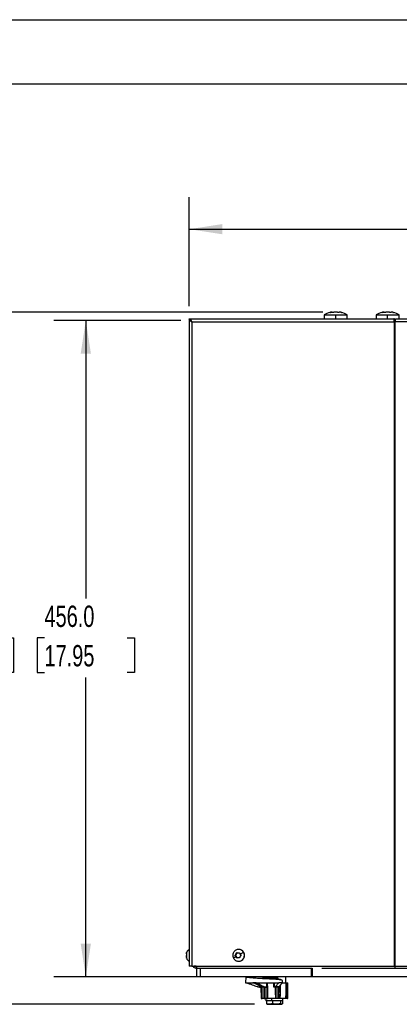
# Model space of a CAD drawing. Header units: millimetres. Extents: x 0 to 1956, y 0 to 1511.
# Tile 15 of 56: x 453 to 717, y 827 to 1511. Entities that reach past the tile are written whole.
import ezdxf

# ---------------------------------------------------------------- set-up
doc = ezdxf.new("R2010")
doc.units = ezdxf.units.MM
doc.header["$LTSCALE"] = 7
doc.layers.add('DIMENSIONS', color=140, linetype='Continuous', lineweight=25)
doc.layers.add('TEXT', color=140, linetype='Continuous', lineweight=25)
doc.styles.add('SLDTEXTSTYLE0', font='TXT', dxfattribs={"width": 0.7})
doc.dimstyles.new('SLDDIMSTYLE0', dxfattribs={"dimtxt": 15.106055, "dimasz": 23.114, "dimexe": 0, "dimexo": 0.0625, "dimgap": 3.776514, "dimtad": 0, "dimtih": 1, "dimtoh": 1, "dimdec": 1, "dimrnd": 1e-09, "dimzin": 4, "dimdsep": 46, "dimtxsty": 'SLDTEXTSTYLE0', "dimsah": 1, "dimcen": 0.09, "dimadec": 0, "dimazin": 1, "dimtfac": 1, "dimtdec": 1, "dimtofl": 0, "dimtmove": 0, "dimatfit": 3, "dimfxl": 0, "dimfrac": 2, "dimtolj": 1, "dimtzin": 12, "dimarcsym": 0})
doc.dimstyles.new('SLDDIMSTYLE1', dxfattribs={"dimtxt": 15.106055, "dimasz": 23.114, "dimexe": 0, "dimexo": 0.0625, "dimgap": 3.776514, "dimtad": 0, "dimtih": 1, "dimtoh": 1, "dimdec": 1, "dimrnd": 1e-09, "dimzin": 12, "dimdsep": 46, "dimtxsty": 'SLDTEXTSTYLE0', "dimsah": 1, "dimcen": 0.09, "dimadec": 0, "dimazin": 3, "dimtfac": 1, "dimtdec": 1, "dimtofl": 0, "dimtmove": 0, "dimatfit": 3, "dimfxl": 0, "dimfrac": 2, "dimtolj": 1, "dimtzin": 12, "dimarcsym": 0})

# ---------------------------------------------------------------- blocks, each defined once
blk = doc.blocks.new('_D')
at = {"layer": 'DIMENSIONS'}
for p, q in [((565.18, 1302.39), (476.81, 1302.39)), ((499.04, 1302.39), (499.04, 1109.24)), ((470.31, 1081.85), (465.24, 1081.85)), ((465.24, 1081.85), (465.24, 1057.84)), ((527.77, 1081.85), (532.84, 1081.85)), ((532.84, 1081.85), (532.84, 1057.84)), ((465.24, 1057.84), (470.31, 1057.84)), ((499.04, 846.39), (499.04, 1054.46)), ((532.84, 1057.84), (527.77, 1057.84)), ((598.78, 846.39), (476.81, 846.39))]:
    blk.add_line(p, q, dxfattribs=at)
for points in [[(499.04, 1302.39), (495.48, 1279.28), (502.6, 1279.28)], [(499.04, 846.39), (502.6, 869.51), (495.48, 869.51)]]:
    blk.add_solid(points, dxfattribs=at)
at = {"layer": 'DIMENSIONS', "char_height": 14.817, "attachment_point": 1, "style": 'SLDTEXTSTYLE0'}
for s, insert in [('456.0', (470.31, 1104.33)), ('17.95', (470.31, 1076.94))]:
    blk.add_mtext(s, dxfattribs=dict(at, insert=insert))
blk = doc.blocks.new('_D_1')
at = {"layer": 'DIMENSIONS'}
for p, q in [((570.94, 1312.37), (570.94, 1388.03)), ((1159.39, 1312.37), (1159.39, 1388.03)), ((570.94, 1365.8), (809.35, 1365.8)), ((829.82, 1365.8), (824.75, 1365.8)), ((824.75, 1365.8), (824.75, 1341.8)), ((887.27, 1365.8), (892.35, 1365.8)), ((892.35, 1365.8), (892.35, 1341.8)), ((1159.39, 1365.8), (907.74, 1365.8)), ((824.75, 1341.8), (829.82, 1341.8)), ((892.35, 1341.8), (887.27, 1341.8))]:
    blk.add_line(p, q, dxfattribs=at)
for points in [[(570.94, 1365.8), (594.05, 1362.25), (594.05, 1369.36)], [(1159.39, 1365.8), (1136.28, 1369.36), (1136.28, 1362.25)]]:
    blk.add_solid(points, dxfattribs=at)
at = {"layer": 'DIMENSIONS', "char_height": 14.817, "attachment_point": 1, "style": 'SLDTEXTSTYLE0'}
for s, insert in [('588.5', (829.82, 1388.29)), ('23.17', (829.82, 1360.9))]:
    blk.add_mtext(s, dxfattribs=dict(at, insert=insert))
blk = doc.blocks.new('_D_2')
at = {"layer": 'DIMENSIONS'}
for p, q in [((663.88, 1308.19), (392.81, 1308.19)), ((415.04, 1308.19), (415.04, 1109.24)), ((386.31, 1081.85), (381.24, 1081.85)), ((381.24, 1081.85), (381.24, 1057.84)), ((443.77, 1081.85), (448.84, 1081.85)), ((448.84, 1081.85), (448.84, 1057.84)), ((381.24, 1057.84), (386.31, 1057.84)), ((415.04, 827.39), (415.04, 1054.46)), ((448.84, 1057.84), (443.77, 1057.84)), ((616.28, 827.39), (392.81, 827.39))]:
    blk.add_line(p, q, dxfattribs=at)
for points in [[(415.04, 1308.19), (411.48, 1285.08), (418.6, 1285.08)], [(415.04, 827.39), (418.6, 850.51), (411.48, 850.51)]]:
    blk.add_solid(points, dxfattribs=at)
at = {"layer": 'DIMENSIONS', "char_height": 14.817, "attachment_point": 1, "style": 'SLDTEXTSTYLE0'}
for s, insert in [('480.8', (386.31, 1104.33)), ('18.93', (386.31, 1076.94))]:
    blk.add_mtext(s, dxfattribs=dict(at, insert=insert))

msp = doc.modelspace()

# ---------------------------------------------------------------- linework, layer by layer
at = {"color": 7, "linetype": 'Continuous'}
msp.add_line((0.02, 1511.32), (1955.82, 1511.32), dxfattribs=at)
for p, q in [((664.77, 1306.35), (664.77, 1303.49)), ((664.77, 1306.35), (672.77, 1306.35)), ((672.77, 1306.35), (680.77, 1306.35)), ((672.77, 1303.49), (672.77, 1306.35)), ((680.77, 1303.49), (680.77, 1306.35)), ((700.89, 1306.35), (700.89, 1303.49)), ((700.89, 1306.35), (708.89, 1306.35)), ((708.89, 1306.35), (716.89, 1306.35)), ((708.89, 1303.49), (708.89, 1306.35)), ((716.89, 1303.49), (716.89, 1306.35)), ((570.94, 1303.48), (571.94, 1303.48)), ((570.94, 1303.31), (570.94, 1303.48)), ((570.94, 1303.31), (570.94, 853.99)), ((571.94, 1303.31), (570.94, 1303.31)), ((571.94, 1303.48), (571.94, 1303.31)), ((572.04, 1303.49), (713.31, 1303.49)), ((572.04, 1302.74), (572.04, 1303.49)), ((572.68, 1301.39), (713.09, 1301.39)), ((572.68, 1301.39), (572.68, 853.99)), ((713.09, 1301.39), (713.49, 1301.39)), ((713.31, 1302.49), (713.31, 1303.49)), ((713.61, 1303.49), (713.31, 1303.49)), ((713.61, 1302.49), (713.31, 1302.49)), ((713.33, 1302.39), (713.67, 1302.39)), ((713.49, 1301.39), (713.85, 1301.39)), ((713.49, 1301.39), (713.49, 853.99)), ((713.61, 1303.49), (713.61, 1302.49)), ((713.67, 1302.39), (713.67, 1301.39)), ((713.67, 1302.39), (714.3, 1302.39)), ((713.85, 1301.39), (713.85, 853.99)), ((713.85, 1301.39), (714.26, 1301.39)), ((1016.08, 1301.39), (714.26, 1301.39)), ((714.4, 1303.49), (1015.93, 1303.49)), ((603.98, 862.86), (603.67, 862.86)), ((604.78, 863.04), (605.11, 863.04)), ((605.31, 865.49), (604.98, 865.45)), ((605.31, 865.49), (604.99, 865.48)), ((605.36, 865.49), (605.31, 865.49)), ((608.84, 863.48), (608.79, 863.48)), ((603.24, 861.18), (602.93, 861.18)), ((603.31, 861.65), (603, 861.65)), ((603.31, 861.09), (603, 861.09)), ((604.01, 859.9), (603.7, 859.9)), ((604.05, 859.79), (603.74, 859.79)), ((605.19, 859.74), (604.86, 859.74)), ((605.31, 857.29), (605.36, 857.29)), ((572.68, 853.99), (570.94, 853.99)), ((572.68, 853.99), (713.49, 853.99)), ((574.07, 853.89), (574.07, 853.99)), ((575.71, 853.89), (574.07, 853.89)), ((576.17, 852.39), (576.49, 852.39)), ((576.17, 846.39), (576.17, 852.39)), ((576.49, 852.39), (578.65, 852.39)), ((578.65, 852.39), (578.65, 846.39)), ((578.65, 852.39), (655.91, 852.39)), ((655.91, 846.39), (655.91, 852.39)), ((655.91, 852.39), (656.43, 852.39)), ((656.43, 852.39), (656.43, 846.39)), ((663.13, 852.39), (714.17, 852.39)), ((713.49, 853.99), (713.85, 853.99)), ((713.85, 853.99), (1016.48, 853.99)), ((714.17, 853.89), (713.9, 853.89)), ((714.17, 852.39), (714.17, 853.99)), ((714.17, 852.39), (1016.17, 852.39)), ((578.65, 846.39), (576.17, 846.39)), ((655.91, 846.39), (578.65, 846.39)), ((610.2, 846.39), (610.17, 842.39)), ((610.17, 842.39), (615.21, 842.39)), ((611.22, 842.09), (611.21, 842.39)), ((612.25, 842.09), (611.22, 842.09)), ((612.25, 842.09), (612.25, 842.39)), ((612.34, 842.09), (612.25, 842.09)), ((612.34, 842.09), (612.34, 842.39)), ((612.86, 842.09), (612.34, 842.09)), ((612.86, 842.09), (612.86, 842.39)), ((612.95, 842.09), (612.86, 842.09)), ((612.95, 842.09), (612.95, 842.39)), ((613.47, 842.09), (612.95, 842.09)), ((613.47, 842.09), (613.47, 842.39)), ((613.56, 842.09), (613.47, 842.09)), ((613.56, 842.09), (613.56, 842.39)), ((613.83, 842.09), (613.56, 842.09)), ((613.83, 842.09), (613.83, 842.39)), ((614.45, 842.09), (613.83, 842.09)), ((614.45, 842.09), (614.45, 842.39)), ((614.57, 842.39), (614.58, 842.09)), ((615.84, 842.09), (614.58, 842.09)), ((617.36, 842.39), (615.21, 842.39)), ((617.36, 842.39), (633.17, 842.39)), ((632.35, 846.39), (632.35, 845.45)), ((635.64, 842.39), (633.17, 842.39)), ((635.63, 843.88), (635.64, 842.39)), ((635.71, 842.39), (635.64, 842.39)), ((635.67, 842.39), (635.91, 842.39)), ((635.91, 842.39), (638.26, 842.39)), ((638.17, 842.39), (638.13, 846.39)), ((638.3, 842.39), (639.49, 842.39)), ((639.39, 831.59), (639.49, 842.39)), ((639.44, 831.59), (639.55, 842.39)), ((656.43, 846.39), (655.91, 846.39)), ((1073.9, 846.39), (656.43, 846.39)), ((621.05, 839.39), (620.35, 839.39)), ((620.76, 839.75), (622.88, 839.75)), ((620.81, 839.39), (620.89, 831.59)), ((620.82, 839.39), (620.9, 831.59)), ((621.05, 839.39), (621.05, 839.69)), ((624.43, 839.39), (622.32, 839.39)), ((623.46, 831.59), (623.4, 839.39)), ((623.55, 839.39), (623.6, 831.59)), ((624.94, 839.39), (624.43, 839.39)), ((630.38, 839.39), (629.99, 839.39)), ((632.87, 839.39), (630.38, 839.39)), ((631, 839.75), (633.47, 839.75)), ((632.68, 831.59), (632.7, 839.39)), ((632.91, 839.39), (632.87, 839.39)), ((632.89, 839.39), (632.87, 831.59)), ((633.47, 839.75), (633.52, 839.75)), ((620.9, 831.59), (621.35, 831.59)), ((621.54, 831.39), (621.09, 831.39)), ((621.37, 831.59), (623, 831.59)), ((623.2, 831.39), (621.54, 831.39)), ((623.01, 831.59), (623.46, 831.59)), ((623.65, 831.39), (623.2, 831.39)), ((623.6, 831.59), (625.19, 831.59)), ((625.24, 831.39), (623.65, 831.39)), ((624.27, 831.39), (624.27, 829.79)), ((628.41, 829.79), (624.27, 829.79)), ((624.61, 829.79), (624.61, 827.84)), ((624.61, 827.84), (625.01, 827.59)), ((625.24, 831.59), (631.04, 831.59)), ((631.14, 831.39), (625.24, 831.39)), ((628.41, 829.79), (628.41, 831.39)), ((636.07, 829.79), (628.41, 829.79)), ((628.76, 829.79), (628.76, 827.84)), ((631.09, 831.59), (632.68, 831.59)), ((632.73, 831.39), (631.14, 831.39)), ((633.87, 831.39), (632.73, 831.39)), ((632.87, 831.59), (634.01, 831.59)), ((638.1, 831.39), (633.87, 831.39)), ((634.04, 831.59), (638.2, 831.59)), ((634.31, 829.79), (634.31, 827.84)), ((635.72, 829.79), (635.72, 827.84)), ((636.07, 829.79), (636.07, 831.39)), ((639.24, 831.39), (638.1, 831.39)), ((638.24, 831.59), (639.39, 831.59)), ((624.97, 827.51), (625.17, 827.39)), ((625.17, 827.39), (626.69, 827.39)), ((626.69, 827.39), (631.53, 827.39)), ((631.53, 827.39), (635.02, 827.39)), ((635.02, 827.39), (635.17, 827.39)), ((635.17, 827.39), (635.37, 827.51))]:
    msp.add_line(p, q)
at = {"flags": 128}
for points in [[(604.86, 857.32), (604.93, 857.31), (605.31, 857.29)], [(624.94, 839.39), (624.94, 841.07), (624.95, 842.39)], [(625.23, 842.39), (625.24, 838.72), (625.24, 836.34), (625.24, 833.97), (625.24, 831.59)], [(625.23, 842.39), (625.23, 840.71), (625.23, 839.39)], [(629.76, 839.39), (629.74, 841.07), (629.73, 842.39)], [(629.97, 842.39), (629.98, 840.71), (629.99, 839.39)], [(635.7, 842.38), (634.48, 840.91), (633.52, 839.75)], [(635.71, 842.4), (635.7, 843.1), (635.69, 843.65)], [(638.2, 831.59), (638.22, 835.26), (638.24, 837.64), (638.25, 840.02), (638.26, 842.39)], [(638.3, 842.39), (638.27, 836.34), (638.24, 831.59)], [(621.35, 831.59), (621.31, 835.96), (621.28, 839.39)], [(621.3, 839.42), (621.31, 838.72), (621.33, 836.34), (621.35, 833.97), (621.37, 831.59)], [(623, 831.59), (622.97, 835.26), (622.95, 837.64), (622.93, 839.39)], [(622.94, 839.39), (622.98, 835.02), (623.01, 831.59)], [(625.19, 831.59), (625.19, 835.96), (625.19, 839.39)], [(631.04, 831.59), (631.02, 835.96), (631.01, 839.39)], [(631.06, 839.39), (631.08, 835.02), (631.09, 831.59)], [(634.01, 831.59), (634.06, 837.64), (634.08, 840.43)], [(634.11, 840.46), (634.09, 838.72), (634.08, 836.34), (634.06, 833.97), (634.04, 831.59)], [(631.14, 831.39), (631.12, 831.4), (631.1, 831.41), (631.08, 831.43), (631.07, 831.45), (631.06, 831.48), (631.05, 831.51), (631.04, 831.55), (631.04, 831.59)], [(638.1, 831.39), (638.12, 831.4), (638.14, 831.41), (638.16, 831.43), (638.17, 831.45), (638.19, 831.48), (638.2, 831.51), (638.2, 831.55), (638.2, 831.59)]]:
    msp.add_lwpolyline(points, dxfattribs=at)
for centre, radius, start, end in [((672.77, 1292.49), 16, 104.47751, 120), ((672.77, 1292.49), 16, 60, 75.52249), ((708.89, 1292.49), 16, 104.47751, 120), ((708.89, 1292.49), 16, 60, 75.52249), ((601.82, 863.27), 2.19, 312.6262, 349.32947), ((604.34, 862.8), 0.37, 90.25544, 169.70681), ((605.11, 865.17), 2.12, 270.00587, 289.38295), ((605.3, 861.47), 4.02, 29.97381, 89.87254), ((605.25, 861.39), 4.1, 270.77658, 30.57965), ((605.35, 861.47), 4.02, 29.97381, 89.87254), ((605.31, 861.39), 4.1, 270.77658, 30.57965), ((603.56, 861.38), 0.379, 132.7452, 210.22651), ((603.56, 861.37), 0.374, 210.19946, 228.6427), ((601.86, 859.45), 2.19, 11.85974, 48.58287), ((604.38, 859.98), 0.378, 191.91617, 210.20515), ((604.37, 859.97), 0.368, 210.01582, 269.83053), ((605.19, 857.62), 2.12, 71.84244, 89.99485), ((578.14, 853.84), 2.45, 176.52274, 216.28979), ((716.14, 853.84), 2.45, 176.52274, 216.28979), ((632.59, 845.81), 1.76, 174.5608, 190.74326), ((632.09, 845.46), 0.896, 152.04863, 182.80387), ((632.84, 845.19), 0.666, 152.14618, 192.04973), ((632.79, 840.21), 0.823, 275.34637, 326.0014), ((621.09, 831.59), 0.2, 180.5599, 270), ((620.9, 831.5), 0.0926, 89.20939, 93.93044), ((621.09, 831.59), 0.196, 179.39438, 268.87704), ((621.36, 835.08), 3.49, 269.83005, 270.16995), ((621.54, 831.59), 0.196, 179.39438, 268.87704), ((621.55, 831.58), 0.187, 176.4189, 265.35406), ((623.01, 831.99), 0.401, 269.45652, 270.54348), ((623.2, 831.59), 0.2, 180.49657, 269.99665), ((623.21, 831.59), 0.196, 179.39438, 268.87704), ((623.53, 840.48), 8.89, 269.53747, 270.46253), ((623.65, 831.59), 0.196, 179.39438, 268.87704), ((623.84, 831.54), 0.244, 169.06162, 218.59258), ((625.22, 853.9), 22.31, 269.93341, 270.06659), ((625.43, 831.54), 0.244, 169.06162, 218.59258), ((622.01, 831.54), 3.24, 357.36399, 0.87141), ((631.06, 851.12), 19.53, 269.92882, 270.07118), ((631.33, 831.54), 0.244, 169.06162, 218.59258), ((632.92, 831.54), 0.244, 169.06162, 218.59258), ((632.77, 848.43), 16.84, 269.67279, 270.32721), ((632.69, 831.57), 0.178, 280.77755, 7.40197), ((633.84, 831.57), 0.178, 280.77755, 7.40197), ((633.86, 831.58), 0.188, 274.07902, 3.14705), ((634.03, 839.58), 7.99, 269.88841, 270.11159), ((638.07, 831.57), 0.178, 280.77755, 7.40197), ((638.22, 845.45), 13.86, 269.91544, 270.08456), ((639.24, 831.59), 0.2, 270, 359.4401), ((639.21, 831.57), 0.178, 280.77755, 7.40197), ((639.43, 834.95), 3.36, 269.30682, 270.26857)]:
    msp.add_arc(centre, radius, start, end)
for points, knots in [([(669.16, 1308.07), (669.14, 1308.06), (669.09, 1308.05), (669.03, 1308.04), (668.97, 1308.03), (668.92, 1308.02), (668.87, 1308.01), (668.83, 1308), (668.79, 1307.99), (668.77, 1307.99), (668.77, 1307.98), (668.77, 1307.98)], [0, 0, 0, 0, 0.1015861, 0.2012, 0.3000036, 0.3991872, 0.4999277, 0.6242856, 0.7496754, 0.8754766, 1, 1, 1, 1]), ([(668.77, 1307.98), (668.77, 1307.98), (668.77, 1307.98), (668.78, 1307.99), (668.8, 1307.99), (668.83, 1308), (668.87, 1308.01), (668.93, 1308.02), (669, 1308.03), (669.08, 1308.05), (669.13, 1308.06), (669.16, 1308.07)], [0, 0, 0, 0, 0.0829628, 0.165887, 0.2494843, 0.3744492, 0.4991092, 0.6237126, 0.749081, 0.8745593, 1, 1, 1, 1]), ([(670.39, 1308.07), (670.39, 1308.08), (670.39, 1308.09), (670.39, 1308.11), (670.37, 1308.13), (670.35, 1308.14), (670.31, 1308.17), (670.23, 1308.18), (670.09, 1308.19), (669.91, 1308.18), (669.71, 1308.16), (669.52, 1308.14), (669.35, 1308.11), (669.23, 1308.08), (669.16, 1308.07)], [0, 0, 0, 0, 0.050206, 0.10011, 0.149874, 0.19966, 0.249633, 0.374486, 0.499239, 0.623994, 0.74906, 0.832513, 0.915908, 1, 1, 1, 1]), ([(669.16, 1308.07), (669.2, 1308.08), (669.28, 1308.09), (669.38, 1308.11), (669.49, 1308.13), (669.59, 1308.14), (669.73, 1308.17), (669.91, 1308.18), (670.09, 1308.19), (670.23, 1308.18), (670.32, 1308.16), (670.37, 1308.14), (670.39, 1308.11), (670.39, 1308.08), (670.39, 1308.07)], [0, 0, 0, 0, 0.050308, 0.100265, 0.150032, 0.199767, 0.249632, 0.374572, 0.499238, 0.624081, 0.74906, 0.832661, 0.916052, 1, 1, 1, 1]), ([(671.54, 1308.07), (671.51, 1308.06), (671.47, 1308.05), (671.39, 1308.04), (671.32, 1308.03), (671.24, 1308.02), (671.15, 1308.01), (671.06, 1308), (670.92, 1307.99), (670.76, 1307.98), (670.63, 1307.99), (670.54, 1308), (670.48, 1308.01), (670.43, 1308.02), (670.39, 1308.04), (670.39, 1308.06), (670.39, 1308.07)], [0, 0, 0, 0, 0.0508414, 0.1006666, 0.1500708, 0.1996651, 0.2500549, 0.3122603, 0.374971, 0.499874, 0.6243939, 0.6869089, 0.7493369, 0.8328966, 0.9155291, 1, 1, 1, 1]), ([(672.77, 1308.19), (672.72, 1308.19), (672.64, 1308.19), (672.51, 1308.18), (672.38, 1308.18), (672.25, 1308.17), (672.1, 1308.16), (671.92, 1308.14), (671.72, 1308.11), (671.6, 1308.08), (671.54, 1308.07)], [0, 0, 0, 0, 0.099929, 0.199486, 0.298985, 0.398742, 0.49907, 0.665568, 0.832073, 1, 1, 1, 1]), ([(674, 1308.07), (673.96, 1308.08), (673.88, 1308.09), (673.77, 1308.11), (673.65, 1308.13), (673.53, 1308.14), (673.38, 1308.16), (673.2, 1308.18), (672.98, 1308.19), (672.84, 1308.19), (672.77, 1308.19)], [0, 0, 0, 0, 0.100784, 0.200864, 0.300541, 0.40012, 0.499905, 0.66711, 0.833319, 1, 1, 1, 1]), ([(675.14, 1308.07), (675.14, 1308.06), (675.14, 1308.05), (675.13, 1308.04), (675.11, 1308.03), (675.09, 1308.02), (675.05, 1308.01), (675, 1308), (674.91, 1307.99), (674.77, 1307.98), (674.61, 1307.99), (674.48, 1308), (674.37, 1308.01), (674.24, 1308.02), (674.11, 1308.04), (674.03, 1308.06), (674, 1308.07)], [0, 0, 0, 0, 0.0509133, 0.1007896, 0.1502101, 0.1997688, 0.2500521, 0.3122825, 0.3749677, 0.4998709, 0.6243911, 0.6869314, 0.7493339, 0.8330314, 0.9156385, 1, 1, 1, 1]), ([(676.37, 1308.07), (676.33, 1308.08), (676.26, 1308.09), (676.15, 1308.11), (676.05, 1308.13), (675.95, 1308.14), (675.8, 1308.17), (675.63, 1308.18), (675.45, 1308.19), (675.3, 1308.18), (675.21, 1308.16), (675.16, 1308.14), (675.14, 1308.11), (675.14, 1308.08), (675.14, 1308.07)], [0, 0, 0, 0, 0.0503077, 0.1002654, 0.1500317, 0.199767, 0.2496322, 0.3745723, 0.4992382, 0.6240807, 0.7490595, 0.8326609, 0.916052, 1, 1, 1, 1]), ([(676.77, 1307.98), (676.77, 1307.98), (676.76, 1307.98), (676.76, 1307.99), (676.74, 1307.99), (676.71, 1308), (676.66, 1308.01), (676.6, 1308.02), (676.53, 1308.03), (676.46, 1308.05), (676.4, 1308.06), (676.37, 1308.07)], [0, 0, 0, 0, 0.0829628, 0.165887, 0.2494843, 0.3744492, 0.4991092, 0.6237126, 0.749081, 0.8745593, 1, 1, 1, 1]), ([(676.37, 1308.07), (676.39, 1308.06), (676.44, 1308.05), (676.5, 1308.04), (676.56, 1308.03), (676.61, 1308.02), (676.66, 1308.01), (676.71, 1308), (676.74, 1307.99), (676.76, 1307.99), (676.77, 1307.98), (676.77, 1307.98)], [0, 0, 0, 0, 0.101586, 0.2012, 0.300004, 0.399187, 0.499928, 0.624286, 0.749675, 0.875477, 1, 1, 1, 1]), ([(705.28, 1308.07), (705.26, 1308.06), (705.21, 1308.05), (705.15, 1308.04), (705.09, 1308.03), (705.04, 1308.02), (704.99, 1308.01), (704.94, 1308), (704.91, 1307.99), (704.89, 1307.99), (704.89, 1307.98), (704.89, 1307.98)], [0, 0, 0, 0, 0.1015861, 0.2012, 0.3000036, 0.3991872, 0.4999277, 0.6242856, 0.7496754, 0.8754766, 1, 1, 1, 1]), ([(704.89, 1307.98), (704.89, 1307.98), (704.89, 1307.98), (704.9, 1307.99), (704.91, 1307.99), (704.94, 1308), (704.99, 1308.01), (705.05, 1308.02), (705.12, 1308.03), (705.2, 1308.05), (705.25, 1308.06), (705.28, 1308.07)], [0, 0, 0, 0, 0.0829628, 0.165887, 0.2494843, 0.3744492, 0.4991092, 0.6237126, 0.749081, 0.8745593, 1, 1, 1, 1]), ([(706.51, 1308.07), (706.51, 1308.08), (706.51, 1308.09), (706.51, 1308.11), (706.49, 1308.13), (706.47, 1308.14), (706.43, 1308.17), (706.35, 1308.18), (706.21, 1308.19), (706.03, 1308.18), (705.83, 1308.16), (705.64, 1308.14), (705.47, 1308.11), (705.34, 1308.08), (705.28, 1308.07)], [0, 0, 0, 0, 0.050206, 0.10011, 0.149874, 0.19966, 0.249633, 0.374486, 0.499239, 0.623994, 0.74906, 0.832513, 0.915908, 1, 1, 1, 1]), ([(705.28, 1308.07), (705.32, 1308.08), (705.39, 1308.09), (705.5, 1308.11), (705.61, 1308.13), (705.71, 1308.14), (705.85, 1308.17), (706.02, 1308.18), (706.21, 1308.19), (706.35, 1308.18), (706.44, 1308.16), (706.49, 1308.14), (706.51, 1308.11), (706.51, 1308.08), (706.51, 1308.07)], [0, 0, 0, 0, 0.050308, 0.100265, 0.150032, 0.199767, 0.249632, 0.374572, 0.499238, 0.624081, 0.74906, 0.832661, 0.916052, 1, 1, 1, 1]), ([(707.66, 1308.07), (707.63, 1308.06), (707.59, 1308.05), (707.51, 1308.04), (707.44, 1308.03), (707.36, 1308.02), (707.27, 1308.01), (707.17, 1308), (707.04, 1307.99), (706.88, 1307.98), (706.75, 1307.99), (706.66, 1308), (706.6, 1308.01), (706.55, 1308.02), (706.51, 1308.04), (706.51, 1308.06), (706.51, 1308.07)], [0, 0, 0, 0, 0.0508414, 0.1006666, 0.1500708, 0.1996651, 0.2500549, 0.3122603, 0.374971, 0.499874, 0.6243939, 0.6869089, 0.7493369, 0.8328966, 0.9155291, 1, 1, 1, 1]), ([(708.89, 1308.19), (708.84, 1308.19), (708.76, 1308.19), (708.63, 1308.18), (708.5, 1308.18), (708.37, 1308.17), (708.22, 1308.16), (708.04, 1308.14), (707.84, 1308.11), (707.72, 1308.08), (707.66, 1308.07)], [0, 0, 0, 0, 0.099929, 0.199486, 0.298985, 0.398742, 0.49907, 0.665568, 0.832073, 1, 1, 1, 1]), ([(710.11, 1308.07), (710.08, 1308.08), (710, 1308.09), (709.89, 1308.11), (709.77, 1308.13), (709.65, 1308.14), (709.5, 1308.16), (709.32, 1308.18), (709.1, 1308.19), (708.96, 1308.19), (708.89, 1308.19)], [0, 0, 0, 0, 0.100784, 0.200864, 0.300541, 0.40012, 0.499905, 0.66711, 0.833319, 1, 1, 1, 1]), ([(711.26, 1308.07), (711.26, 1308.06), (711.26, 1308.05), (711.25, 1308.04), (711.23, 1308.03), (711.2, 1308.02), (711.17, 1308.01), (711.11, 1308), (711.03, 1307.99), (710.89, 1307.98), (710.73, 1307.99), (710.6, 1308), (710.49, 1308.01), (710.36, 1308.02), (710.23, 1308.04), (710.15, 1308.06), (710.11, 1308.07)], [0, 0, 0, 0, 0.0509133, 0.1007896, 0.1502101, 0.1997688, 0.2500521, 0.3122825, 0.3749677, 0.4998709, 0.6243911, 0.6869314, 0.7493339, 0.8330314, 0.9156385, 1, 1, 1, 1]), ([(712.49, 1308.07), (712.45, 1308.08), (712.38, 1308.09), (712.27, 1308.11), (712.16, 1308.13), (712.06, 1308.14), (711.92, 1308.17), (711.75, 1308.18), (711.56, 1308.19), (711.42, 1308.18), (711.33, 1308.16), (711.28, 1308.14), (711.26, 1308.11), (711.26, 1308.08), (711.26, 1308.07)], [0, 0, 0, 0, 0.0503077, 0.1002654, 0.1500317, 0.199767, 0.2496322, 0.3745723, 0.4992382, 0.6240807, 0.7490595, 0.8326609, 0.916052, 1, 1, 1, 1]), ([(712.89, 1307.98), (712.88, 1307.98), (712.88, 1307.98), (712.87, 1307.99), (712.86, 1307.99), (712.83, 1308), (712.78, 1308.01), (712.72, 1308.02), (712.65, 1308.03), (712.58, 1308.05), (712.52, 1308.06), (712.49, 1308.07)], [0, 0, 0, 0, 0.0829628, 0.165887, 0.2494843, 0.3744492, 0.4991092, 0.6237126, 0.749081, 0.8745593, 1, 1, 1, 1]), ([(712.49, 1308.07), (712.51, 1308.06), (712.56, 1308.05), (712.62, 1308.04), (712.68, 1308.03), (712.73, 1308.02), (712.78, 1308.01), (712.83, 1308), (712.86, 1307.99), (712.88, 1307.99), (712.88, 1307.98), (712.89, 1307.98)], [0, 0, 0, 0, 0.101586, 0.2012, 0.300004, 0.399187, 0.499928, 0.624286, 0.749675, 0.875477, 1, 1, 1, 1]), ([(570.94, 1303.31), (570.94, 1303.15), (570.98, 1302.99), (571.15, 1302.67), (571.27, 1302.51), (571.59, 1302.19), (571.78, 1302.03), (572.2, 1301.71), (572.43, 1301.55), (572.68, 1301.39)], [0, 0, 0, 0, 0.25, 0.25, 0.5, 0.5, 0.75, 0.75, 1, 1, 1, 1]), ([(571.94, 1303.31), (571.95, 1303.15), (571.98, 1302.83), (572.18, 1302.35), (572.4, 1301.99), (572.55, 1301.8), (572.57, 1301.76)], [0, 0, 0, 0, 0.309237, 0.618475, 0.927712, 1, 1, 1, 1]), ([(572.68, 1301.39), (572.59, 1301.67), (572.52, 1301.94), (572.39, 1302.45), (572.33, 1302.68), (572.23, 1303.07), (572.19, 1303.23), (572.11, 1303.44), (572.08, 1303.49), (572.04, 1303.49)], [0, 0, 0, 0, 0.25, 0.25, 0.5, 0.5, 0.75, 0.75, 1, 1, 1, 1]), ([(572.51, 1301.99), (572.47, 1302.05), (572.37, 1302.24), (572.26, 1302.4), (572.18, 1302.43), (572.16, 1302.43)], [0, 0, 0, 0, 0.278999, 0.833451, 1, 1, 1, 1]), ([(713.31, 1303.49), (713.27, 1303.49), (713.24, 1303.44), (713.17, 1303.23), (713.14, 1303.07), (713.1, 1302.68), (713.08, 1302.45), (713.07, 1301.94), (713.07, 1301.67), (713.09, 1301.39)], [0, 0, 0, 0, 0.25, 0.25, 0.5, 0.5, 0.75, 0.75, 1, 1, 1, 1]), ([(713.31, 1302.49), (713.3, 1302.49), (713.28, 1302.46), (713.26, 1302.35), (713.25, 1302.27), (713.24, 1302.07), (713.24, 1301.95), (713.24, 1301.68), (713.25, 1301.54), (713.26, 1301.39)], [0, 0, 0, 0, 0.25, 0.25, 0.5, 0.5, 0.75, 0.75, 1, 1, 1, 1]), ([(714.26, 1301.39), (714.27, 1301.67), (714.28, 1301.94), (714.3, 1302.45), (714.32, 1302.68), (714.34, 1303.07), (714.35, 1303.23), (714.38, 1303.44), (714.39, 1303.49), (714.4, 1303.49)], [0, 0, 0, 0, 0.25, 0.25, 0.5, 0.5, 0.75, 0.75, 1, 1, 1, 1]), ([(570.94, 865.32), (570.86, 865.31), (570.41, 865.23), (569.79, 864.69), (569.22, 863.87), (569.1, 863.29), (569.04, 863)], [0, 0, 0, 0, 0.072929, 0.438648, 0.727367, 1, 1, 1, 1]), ([(569.04, 862.92), (569.13, 863.25), (569.32, 863.93), (570.04, 864.69), (570.67, 864.95), (570.94, 865.06)], [0, 0, 0, 0, 0.349964, 0.718686, 1, 1, 1, 1]), ([(569.09, 863.29), (569.08, 863.26), (569.07, 863.21), (569.06, 863.14), (569.05, 863.07), (569.05, 863.01), (569.04, 862.96), (569.04, 862.93), (569.04, 862.92)], [0, 0, 0, 0, 0.178525, 0.350585, 0.517368, 0.680183, 0.840506, 1, 1, 1, 1]), ([(569.09, 862.37), (569.06, 862.46), (569.03, 862.59), (569.05, 862.85), (569.06, 862.93)], [0, 0, 0, 0, 0.691272, 1, 1, 1, 1]), ([(569.04, 862.92), (569.04, 862.9), (569.04, 862.87), (569.05, 862.84), (569.05, 862.8), (569.07, 862.77), (569.08, 862.76), (569.09, 862.75)], [0, 0, 0, 0, 0.165638, 0.331073, 0.499336, 0.744885, 1, 1, 1, 1]), ([(569.09, 862.55), (569.08, 862.51), (569.07, 862.43), (569.06, 862.31), (569.05, 862.18), (569.05, 862.02), (569.04, 861.91), (569.04, 861.85)], [0, 0, 0, 0, 0.171051, 0.336912, 0.499484, 0.751188, 1, 1, 1, 1]), ([(569.09, 862.31), (569.08, 862.27), (569.07, 862.19), (569.06, 862.08), (569.05, 861.94), (569.05, 861.78), (569.04, 861.61), (569.05, 861.43), (569.05, 861.26), (569.07, 861.09), (569.08, 860.99), (569.09, 860.93)], [0, 0, 0, 0, 0.085154, 0.167979, 0.249626, 0.375295, 0.499766, 0.624074, 0.74953, 0.873157, 1, 1, 1, 1]), ([(569.09, 863.21), (569.09, 863.23), (569.1, 863.26), (569.1, 863.29), (569.11, 863.33), (569.11, 863.36), (569.11, 863.38), (569.11, 863.38), (569.11, 863.36), (569.1, 863.33), (569.09, 863.3), (569.09, 863.29)], [0, 0, 0, 0, 0.083163, 0.166576, 0.251156, 0.376856, 0.500174, 0.623449, 0.749147, 0.875979, 1, 1, 1, 1]), ([(569.09, 862.75), (569.09, 862.75), (569.1, 862.75), (569.1, 862.73), (569.11, 862.71), (569.11, 862.67), (569.11, 862.61), (569.11, 862.54), (569.11, 862.47), (569.1, 862.39), (569.09, 862.33), (569.09, 862.31)], [0, 0, 0, 0, 0.082842, 0.16618, 0.25116, 0.376837, 0.500179, 0.623458, 0.749151, 0.875591, 1, 1, 1, 1]), ([(569.1, 862.67), (569.1, 862.65), (569.1, 862.61), (569.09, 862.57), (569.09, 862.55)], [0, 0, 0, 0, 0.500617, 1, 1, 1, 1]), ([(604.98, 865.45), (604.76, 865.43), (604.18, 865.39), (603.31, 865.01), (602.48, 864.4), (601.9, 863.7), (601.54, 863), (601.29, 862.26), (601.25, 861.71), (601.23, 861.39)], [0, 0, 0, 0, 0.110868, 0.285892, 0.457112, 0.616123, 0.730171, 0.843591, 1, 1, 1, 1]), ([(603, 861.65), (603.02, 861.68), (603.08, 861.73), (603.16, 861.82), (603.24, 861.92), (603.33, 862.05), (603.42, 862.2), (603.5, 862.36), (603.57, 862.52), (603.63, 862.69), (603.65, 862.8), (603.67, 862.86)], [0, 0, 0, 0, 0.084696, 0.167429, 0.249628, 0.375215, 0.49977, 0.623965, 0.749532, 0.872581, 1, 1, 1, 1]), ([(603.67, 862.86), (603.67, 862.88), (603.68, 862.91), (603.7, 862.96), (603.74, 863.01), (603.78, 863.07), (603.85, 863.12), (603.92, 863.15), (603.99, 863.17), (604.07, 863.17), (604.12, 863.15), (604.14, 863.15)], [0, 0, 0, 0, 0.0829006, 0.1662526, 0.2511595, 0.3768368, 0.5001779, 0.6234599, 0.7491504, 0.8756652, 1, 1, 1, 1]), ([(604.14, 863.15), (604.18, 863.14), (604.25, 863.11), (604.36, 863.09), (604.49, 863.06), (604.65, 863.05), (604.82, 863.04), (604.99, 863.05), (605.17, 863.07), (605.34, 863.11), (605.45, 863.14), (605.51, 863.16)], [0, 0, 0, 0, 0.0853121, 0.1681697, 0.2496248, 0.3753431, 0.4997642, 0.6240903, 0.749529, 0.8733485, 1, 1, 1, 1]), ([(605.51, 863.16), (605.53, 863.17), (605.56, 863.18), (605.61, 863.18), (605.68, 863.18), (605.75, 863.17), (605.82, 863.14), (605.88, 863.09), (605.93, 863.03), (605.97, 862.96), (605.99, 862.91), (605.99, 862.89)], [0, 0, 0, 0, 0.083163, 0.166576, 0.251156, 0.376856, 0.500174, 0.623449, 0.749147, 0.875979, 1, 1, 1, 1]), ([(605.99, 862.89), (606, 862.85), (606.02, 862.77), (606.05, 862.65), (606.09, 862.54), (606.13, 862.43), (606.18, 862.33), (606.22, 862.27), (606.24, 862.23)], [0, 0, 0, 0, 0.178525, 0.350585, 0.517368, 0.680183, 0.840506, 1, 1, 1, 1]), ([(606.24, 862.23), (606.5, 862.39), (606.79, 862.55), (607.36, 862.86), (607.64, 863.01), (608.12, 863.24), (608.33, 863.33), (608.63, 863.45), (608.73, 863.48), (608.79, 863.48)], [0, 0, 0, 0, 0.25, 0.25, 0.5, 0.5, 0.75, 0.75, 1, 1, 1, 1]), ([(606.24, 862.23), (606.26, 862.2), (606.3, 862.13), (606.36, 862.04), (606.45, 861.93), (606.55, 861.81), (606.64, 861.73), (606.69, 861.69)], [0, 0, 0, 0, 0.1656382, 0.3310726, 0.499336, 0.7448847, 1, 1, 1, 1]), ([(569.09, 860.48), (569.06, 860.71), (569.03, 861.03), (569.05, 861.32), (569.06, 861.39)], [0, 0, 0, 0, 0.758681, 1, 1, 1, 1]), ([(569.09, 860.41), (569.08, 860.4), (569.07, 860.37), (569.06, 860.33), (569.05, 860.27), (569.05, 860.19), (569.04, 860.08), (569.05, 859.97), (569.05, 859.85), (569.07, 859.72), (569.08, 859.62), (569.09, 859.57)], [0, 0, 0, 0, 0.08485, 0.167614, 0.249627, 0.375231, 0.499768, 0.624012, 0.749532, 0.872779, 1, 1, 1, 1]), ([(569.09, 859.5), (569.08, 859.52), (569.07, 859.58), (569.06, 859.64), (569.05, 859.72), (569.05, 859.8), (569.04, 859.85), (569.04, 859.87)], [0, 0, 0, 0, 0.171051, 0.336912, 0.499484, 0.751188, 1, 1, 1, 1]), ([(569.09, 861.22), (569.09, 861.2), (569.1, 861.16), (569.1, 861.13), (569.1, 861.11)], [0, 0, 0, 0, 0.498667, 1, 1, 1, 1]), ([(569.09, 860.93), (569.09, 860.92), (569.1, 860.88), (569.1, 860.83), (569.11, 860.77), (569.11, 860.7), (569.11, 860.62), (569.11, 860.55), (569.11, 860.49), (569.1, 860.44), (569.09, 860.42), (569.09, 860.41)], [0, 0, 0, 0, 0.083089, 0.166485, 0.251159, 0.376849, 0.500178, 0.623447, 0.749151, 0.875431, 1, 1, 1, 1]), ([(569.09, 859.57), (569.09, 859.55), (569.1, 859.52), (569.1, 859.48), (569.11, 859.44), (569.11, 859.42), (569.11, 859.41), (569.11, 859.41), (569.11, 859.41), (569.11, 859.43), (569.1, 859.43)], [0, 0, 0, 0, 0.126381, 0.250383, 0.374231, 0.500072, 0.624694, 0.750234, 0.875429, 1, 1, 1, 1]), ([(569.1, 859.43), (569.1, 859.44), (569.1, 859.46), (569.09, 859.49), (569.09, 859.5)], [0, 0, 0, 0, 0.5006175, 1, 1, 1, 1]), ([(569.11, 859.51), (569.11, 859.51), (569.11, 859.49), (569.11, 859.47), (569.11, 859.46), (569.11, 859.46), (569.11, 859.46)], [0, 0, 0, 0, 0.150781, 0.494776, 0.83877, 1, 1, 1, 1]), ([(569.26, 859.1), (569.29, 858.97), (569.43, 858.47), (570.05, 857.88), (570.64, 857.47), (570.94, 857.42), (570.94, 857.42)], [0, 0, 0, 0, 0.15822, 0.633846, 0.999806, 1, 1, 1, 1]), ([(601.23, 861.39), (601.26, 861.01), (601.31, 860.46), (601.54, 859.78), (601.72, 859.48), (601.81, 859.33)], [0, 0, 0, 0, 0.530866, 0.751815, 1, 1, 1, 1]), ([(603.44, 860.55), (603.15, 860.37), (602.55, 859.99), (602.01, 859.59), (601.77, 859.37), (601.81, 859.35), (601.82, 859.34)], [0, 0, 0, 0, 0.3070873, 0.6306347, 0.8796669, 1, 1, 1, 1]), ([(601.81, 859.33), (601.84, 859.25), (602.01, 858.93), (602.47, 858.42), (603.18, 857.86), (604, 857.46), (604.59, 857.38), (604.85, 857.35)], [0, 0, 0, 0, 0.068294, 0.290284, 0.532192, 0.790056, 1, 1, 1, 1]), ([(602.93, 861.18), (602.92, 861.2), (602.9, 861.24), (602.88, 861.3), (602.88, 861.37), (602.88, 861.45), (602.91, 861.56), (602.97, 861.62), (603, 861.65)], [0, 0, 0, 0, 0.126553, 0.250836, 0.374972, 0.501056, 0.749674, 1, 1, 1, 1]), ([(603, 861.09), (602.99, 861.11), (602.96, 861.13), (602.94, 861.17), (602.93, 861.18)], [0, 0, 0, 0, 0.498667, 1, 1, 1, 1]), ([(603.44, 860.55), (603.42, 860.59), (603.37, 860.67), (603.29, 860.78), (603.2, 860.89), (603.11, 860.99), (603.04, 861.06), (603, 861.09)], [0, 0, 0, 0, 0.191439, 0.38456, 0.582142, 0.786586, 1, 1, 1, 1]), ([(603.7, 859.9), (603.69, 859.94), (603.67, 860.01), (603.63, 860.13), (603.59, 860.25), (603.52, 860.4), (603.47, 860.5), (603.44, 860.55)], [0, 0, 0, 0, 0.171051, 0.336912, 0.499484, 0.751188, 1, 1, 1, 1]), ([(603.74, 859.79), (603.73, 859.8), (603.71, 859.84), (603.7, 859.88), (603.7, 859.9)], [0, 0, 0, 0, 0.500617, 1, 1, 1, 1]), ([(604.18, 859.62), (604.16, 859.62), (604.12, 859.6), (604.06, 859.6), (604, 859.61), (603.94, 859.62), (603.88, 859.65), (603.83, 859.69), (603.78, 859.73), (603.76, 859.77), (603.74, 859.79)], [0, 0, 0, 0, 0.126381, 0.250383, 0.374231, 0.500072, 0.624694, 0.750234, 0.875429, 1, 1, 1, 1]), ([(605.55, 859.64), (605.51, 859.65), (605.43, 859.67), (605.32, 859.7), (605.18, 859.72), (605.03, 859.74), (604.86, 859.74), (604.68, 859.74), (604.51, 859.71), (604.34, 859.68), (604.24, 859.64), (604.18, 859.62)], [0, 0, 0, 0, 0.08485, 0.167614, 0.249627, 0.375231, 0.499768, 0.624012, 0.749532, 0.872779, 1, 1, 1, 1]), ([(604.85, 857.35), (604.94, 857.33), (605.09, 857.29), (605.25, 857.29), (605.31, 857.29)], [0, 0, 0, 0, 0.612363, 1, 1, 1, 1]), ([(606.02, 859.92), (606.02, 859.91), (606.01, 859.87), (605.99, 859.82), (605.96, 859.77), (605.92, 859.72), (605.85, 859.67), (605.78, 859.64), (605.7, 859.62), (605.62, 859.62), (605.57, 859.63), (605.55, 859.64)], [0, 0, 0, 0, 0.083089, 0.166485, 0.251159, 0.376849, 0.500178, 0.623447, 0.749151, 0.875431, 1, 1, 1, 1]), ([(606.69, 861.13), (606.66, 861.1), (606.61, 861.05), (606.52, 860.97), (606.44, 860.86), (606.34, 860.73), (606.25, 860.58), (606.17, 860.43), (606.11, 860.26), (606.06, 860.1), (606.03, 859.98), (606.02, 859.92)], [0, 0, 0, 0, 0.085154, 0.167979, 0.249626, 0.375295, 0.499766, 0.624074, 0.74953, 0.873157, 1, 1, 1, 1]), ([(606.69, 861.69), (606.7, 861.68), (606.73, 861.66), (606.76, 861.61), (606.79, 861.56), (606.81, 861.49), (606.82, 861.41), (606.81, 861.33), (606.79, 861.26), (606.75, 861.19), (606.71, 861.15), (606.69, 861.13)], [0, 0, 0, 0, 0.082842, 0.16618, 0.25116, 0.376837, 0.500179, 0.623458, 0.749151, 0.875591, 1, 1, 1, 1]), ([(573.51, 853.99), (573.65, 853.75), (573.99, 853.16), (574.96, 852.54), (575.76, 852.44), (576.17, 852.39)], [0, 0, 0, 0, 0.25598, 0.62799, 1, 1, 1, 1]), ([(634.08, 844.56), (633.11, 844.61), (630.97, 844.72), (627.44, 844.9), (624.67, 845.05), (622.84, 845.16), (622.01, 845.2), (621.17, 845.25), (620.34, 845.3), (619.03, 845.39), (617.13, 845.51), (614.69, 845.7), (612.8, 845.88), (611.52, 846.04), (610.75, 846.17), (610.35, 846.31), (610.13, 846.39), (610.21, 846.44), (610.22, 846.44)], [0, 0, 0, 0, 0.083777, 0.183303, 0.298555, 0.323539, 0.349154, 0.3754, 0.402278, 0.429788, 0.50496, 0.601859, 0.720446, 0.787975, 0.860938, 0.930412, 0.99539, 1, 1, 1, 1]), ([(610.46, 842.39), (611.91, 841.9), (614.48, 841.02), (617.05, 840.14), (618.18, 839.75)], [0, 0, 0, 0, 0.561813, 1, 1, 1, 1]), ([(614.58, 842.09), (614.55, 842.09), (614.52, 842.09), (614.48, 842.09), (614.46, 842.09), (614.45, 842.09)], [0, 0, 0, 0, 0.5, 0.5, 1, 1, 1, 1]), ([(620.76, 839.75), (619.95, 840.14), (618.1, 841.02), (616.25, 841.9), (615.21, 842.39)], [0, 0, 0, 0, 0.438187, 1, 1, 1, 1]), ([(617.36, 842.39), (618.39, 841.9), (620.23, 841.02), (622.07, 840.14), (622.88, 839.75)], [0, 0, 0, 0, 0.561813, 1, 1, 1, 1]), ([(630.86, 845.48), (629.84, 845.52), (627.79, 845.6), (625, 845.78), (622.86, 845.98), (621.78, 846.18), (621.47, 846.33), (621.82, 846.39), (621.83, 846.39)], [0, 0, 0, 0, 0.198588, 0.397139, 0.595655, 0.794143, 0.992612, 1, 1, 1, 1]), ([(624.26, 846.39), (624.62, 846.35), (625.61, 846.25), (627.97, 846.1), (629.88, 846.02), (630.84, 845.98)], [0, 0, 0, 0, 0.2306289, 0.6152805, 1, 1, 1, 1]), ([(634.08, 844.56), (634.01, 844.58), (633.88, 844.62), (633.61, 844.69), (633.28, 844.79), (632.87, 844.9), (632.34, 845.06), (631.66, 845.25), (631.13, 845.41), (630.86, 845.48)], [0, 0, 0, 0, 0.0625, 0.125, 0.25, 0.375, 0.5, 0.75, 1, 1, 1, 1]), ([(631.2, 845.42), (631.17, 845.42), (631.12, 845.44), (631.04, 845.46), (630.95, 845.48), (630.89, 845.48), (630.86, 845.48)], [0, 0, 0, 0, 0.234849, 0.480264, 0.735589, 1, 1, 1, 1]), ([(631, 839.75), (631.2, 840), (631.64, 840.53), (632.37, 841.41), (632.89, 842.05), (633.17, 842.39)], [0, 0, 0, 0, 0.278287, 0.61162, 1, 1, 1, 1]), ([(632.25, 845.5), (632.27, 845.49), (632.3, 845.48), (632.33, 845.46), (632.35, 845.45)], [0, 0, 0, 0, 0.499366, 1, 1, 1, 1]), ([(632.35, 845.45), (632.42, 845.4), (632.56, 845.31), (632.7, 845.13), (632.74, 845), (632.76, 844.96)], [0, 0, 0, 0, 0.401482, 0.809596, 1, 1, 1, 1]), ([(634.38, 844.5), (634.35, 844.5), (634.3, 844.52), (634.23, 844.54), (634.16, 844.55), (634.11, 844.56), (634.08, 844.56)], [0, 0, 0, 0, 0.251047, 0.50042, 0.749583, 1, 1, 1, 1]), ([(635.63, 843.88), (635.63, 843.9), (635.61, 843.93), (635.57, 843.98), (635.52, 844.03), (635.46, 844.08), (635.4, 844.1), (635.38, 844.11)], [0, 0, 0, 0, 0.165435, 0.330799, 0.498543, 0.750465, 1, 1, 1, 1]), ([(635.69, 843.65), (635.69, 843.67), (635.69, 843.71), (635.68, 843.77), (635.66, 843.82), (635.64, 843.86), (635.63, 843.88)], [0, 0, 0, 0, 0.25246, 0.50085, 0.74881, 1, 1, 1, 1]), ([(639.49, 842.39), (639.5, 842.39), (639.53, 842.39), (639.55, 842.39), (639.55, 842.39), (639.54, 842.39)], [0, 0, 0, 0, 0.375848, 0.76475, 1, 1, 1, 1]), ([(618.18, 839.75), (618.26, 839.73), (618.42, 839.67), (618.65, 839.61), (618.89, 839.55), (619.13, 839.5), (619.37, 839.46), (619.61, 839.43), (619.86, 839.41), (620.1, 839.4), (620.27, 839.39), (620.35, 839.39)], [0, 0, 0, 0, 0.111554, 0.222668, 0.333483, 0.444139, 0.554779, 0.665544, 0.776576, 0.888015, 1, 1, 1, 1]), ([(622.32, 839.39), (622.26, 839.39), (622.14, 839.4), (621.97, 839.41), (621.79, 839.43), (621.62, 839.46), (621.44, 839.5), (621.27, 839.55), (621.1, 839.61), (620.93, 839.67), (620.82, 839.73), (620.76, 839.75)], [0, 0, 0, 0, 0.111985, 0.223424, 0.334456, 0.445221, 0.555861, 0.666517, 0.777332, 0.888446, 1, 1, 1, 1]), ([(621.3, 839.39), (621.29, 839.39), (621.27, 839.39), (621.24, 839.39), (621.19, 839.39), (621.13, 839.39), (621.08, 839.39), (621.05, 839.39)], [0, 0, 0, 0, 0.166236, 0.331938, 0.500209, 0.749818, 1, 1, 1, 1]), ([(622.88, 839.75), (622.94, 839.73), (623.05, 839.67), (623.22, 839.61), (623.39, 839.55), (623.56, 839.5), (623.73, 839.46), (623.91, 839.43), (624.08, 839.41), (624.26, 839.4), (624.38, 839.39), (624.43, 839.39)], [0, 0, 0, 0, 0.111554, 0.222668, 0.333483, 0.444139, 0.554779, 0.665544, 0.776576, 0.888015, 1, 1, 1, 1]), ([(625.23, 839.39), (625.21, 839.39), (625.18, 839.39), (625.12, 839.39), (625.06, 839.39), (625, 839.39), (624.96, 839.39), (624.94, 839.39)], [0, 0, 0, 0, 0.166236, 0.331938, 0.500209, 0.749818, 1, 1, 1, 1]), ([(629.99, 839.39), (629.98, 839.39), (629.97, 839.39), (629.94, 839.39), (629.9, 839.39), (629.84, 839.39), (629.78, 839.39), (629.76, 839.39)], [0, 0, 0, 0, 0.1657705, 0.3312431, 0.5002576, 0.750528, 1, 1, 1, 1]), ([(630.38, 839.39), (630.4, 839.39), (630.45, 839.4), (630.52, 839.41), (630.59, 839.43), (630.66, 839.46), (630.73, 839.5), (630.8, 839.55), (630.86, 839.61), (630.93, 839.67), (630.97, 839.73), (631, 839.75)], [0, 0, 0, 0, 0.11237, 0.224108, 0.335347, 0.446224, 0.556876, 0.667442, 0.778059, 0.888865, 1, 1, 1, 1]), ([(633.52, 839.75), (633.49, 839.73), (633.45, 839.67), (633.38, 839.61), (633.32, 839.55), (633.25, 839.5), (633.18, 839.46), (633.11, 839.43), (633.04, 839.41), (632.98, 839.4), (632.93, 839.39), (632.91, 839.39)], [0, 0, 0, 0, 0.111778, 0.223057, 0.333977, 0.444682, 0.555316, 0.666021, 0.776942, 0.888221, 1, 1, 1, 1]), ([(626.69, 827.39), (626.63, 827.39), (626.51, 827.39), (626.33, 827.41), (626.13, 827.43), (625.9, 827.46), (625.55, 827.53), (625.12, 827.64), (624.79, 827.77), (624.61, 827.84)], [0, 0, 0, 0, 0.083507, 0.16699, 0.250907, 0.374974, 0.500396, 0.745107, 1, 1, 1, 1]), ([(628.76, 827.84), (628.67, 827.81), (628.5, 827.74), (628.24, 827.65), (627.99, 827.57), (627.7, 827.5), (627.38, 827.44), (627.03, 827.4), (626.8, 827.4), (626.69, 827.39)], [0, 0, 0, 0, 0.12912, 0.255064, 0.378521, 0.500279, 0.669226, 0.834676, 1, 1, 1, 1]), ([(631.53, 827.39), (631.46, 827.39), (631.3, 827.39), (631.07, 827.41), (630.79, 827.42), (630.48, 827.46), (630.02, 827.53), (629.44, 827.64), (628.99, 827.77), (628.76, 827.84)], [0, 0, 0, 0, 0.082925, 0.165885, 0.249328, 0.373311, 0.498519, 0.744136, 1, 1, 1, 1]), ([(634.31, 827.84), (634.19, 827.81), (633.97, 827.74), (633.62, 827.65), (633.28, 827.58), (632.94, 827.51), (632.59, 827.46), (632.24, 827.42), (631.89, 827.4), (631.65, 827.39), (631.53, 827.39)], [0, 0, 0, 0, 0.128585, 0.253942, 0.376752, 0.497793, 0.623814, 0.748816, 0.874802, 1, 1, 1, 1]), ([(635.02, 827.39), (635, 827.39), (634.96, 827.39), (634.9, 827.41), (634.83, 827.43), (634.75, 827.46), (634.63, 827.53), (634.48, 827.64), (634.37, 827.77), (634.31, 827.84)], [0, 0, 0, 0, 0.083507, 0.16699, 0.250907, 0.374974, 0.500396, 0.745107, 1, 1, 1, 1]), ([(635.72, 827.84), (635.69, 827.81), (635.63, 827.74), (635.54, 827.65), (635.46, 827.57), (635.36, 827.5), (635.25, 827.44), (635.13, 827.4), (635.05, 827.4), (635.02, 827.39)], [0, 0, 0, 0, 0.12912, 0.255064, 0.378521, 0.500279, 0.669226, 0.834676, 1, 1, 1, 1])]:
    msp.add_open_spline(points, degree=3, knots=knots)
for points in [[(630.84, 845.98), (631, 845.97), (631.15, 845.94), (631.3, 845.88)], [(631.2, 845.42), (632.25, 845.11), (633.31, 844.8), (634.38, 844.5)], [(631.3, 845.88), (631.62, 845.75), (631.94, 845.62), (632.25, 845.5)], [(635.38, 844.11), (635.04, 844.24), (634.71, 844.37), (634.38, 844.5)], [(635.7, 842.38), (635.7, 842.39), (635.7, 842.39), (635.71, 842.39)], [(635.71, 842.39), (635.71, 842.4), (635.71, 842.4), (635.71, 842.4)], [(638.26, 842.39), (638.28, 842.39), (638.29, 842.39), (638.3, 842.39)]]:
    msp.add_open_spline(points, degree=3)
at = {"layer": 'TEXT'}
msp.add_line((44.45, 1466.85), (1911.35, 1466.85), dxfattribs=at)

# ---------------------------------------------------------------- dimensions: what is measured, and where the dimension line sits
at = {"layer": 'DIMENSIONS'}
dim = msp.add_linear_dim(base=(1159.3929, 1365.8041), p1=(570.9402, 1303.4781), p2=(1159.3929, 1303.4781), dimstyle='SLDDIMSTYLE1', dxfattribs=at)
dim.commit()
dim.dimension.update_dxf_attribs({"geometry": '_D_1', "text_midpoint": (858.5456, 1365.8041), "dimtype": 160})
for base, p1, p2, dimstyle, picture, middle in [((415.04, 827.39), (672.77, 1308.19), (625.17, 827.39), 'SLDDIMSTYLE1', '_D_2', (415.04, 1081.85)), ((499.04, 1302.39), (607.67, 846.39), (574.07, 1302.39), 'SLDDIMSTYLE0', '_D', (499.04, 1081.85))]:
    dim = msp.add_linear_dim(base=base, p1=p1, p2=p2, angle=90, dimstyle=dimstyle, dxfattribs=at)
    dim.commit()
    dim.dimension.update_dxf_attribs({"geometry": picture, "text_midpoint": middle, "dimtype": 160})

doc.saveas('drawing.dxf')
